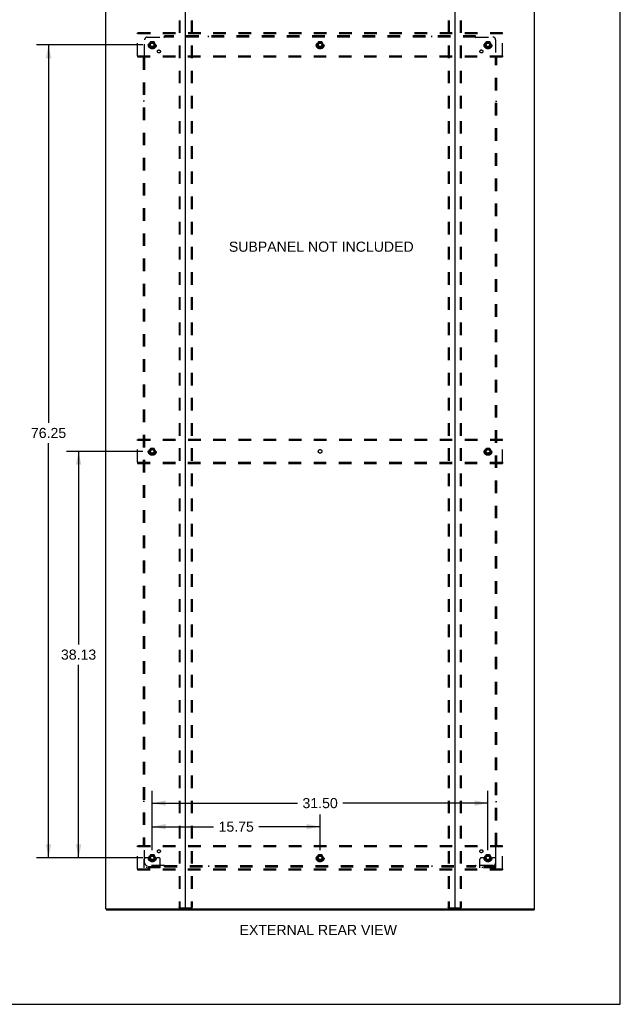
# Model space of a CAD drawing. Header units: inches. Extents: x 0 to 215, y 0 to 139.
# Tile 107 of 111: x 158 to 215, y 0 to 92. Entities that reach past the tile are written whole.
import ezdxf

# ---------------------------------------------------------------- set-up
doc = ezdxf.new("R2010")
doc.units = ezdxf.units.IN
doc.header["$LTSCALE"] = 11.804375
doc.header["$MEASUREMENT"] = 0
doc.linetypes.add('DOT', pattern=[0.2, 0.1, -0.1])
doc.linetypes.add('HIDDEN', pattern=[0.2, 0.1, -0.1])
doc.layers.get('0').update_dxf_attribs({"linetype": 'CONTINUOUS'})
for name, color, linetype in [('DEFAULT_2', 8, 'HIDDEN'), ('DIMENSIONS', 7, 'CONTINUOUS'), ('SUBPANEL', 7, 'CONTINUOUS')]:
    doc.layers.add(name, color=color, linetype=linetype)
doc.styles.get("Standard").update_dxf_attribs({"font": 'arial.ttf'})
doc.dimstyles.new('DIMSTYLE_1', dxfattribs={"dimtxt": 0.946875, "dimasz": 1.2625, "dimexe": 0.09, "dimexo": 0.07, "dimgap": 0.0375, "dimtad": 0, "dimtih": 1, "dimtoh": 1, "dimzin": 4, "dimdsep": 46, "dimtxsty": 'Standard', "dimblk": '_FILLED', "dimblk1": '_FILLED', "dimblk2": '_FILLED', "dimcen": 0.09, "dimadec": 3, "dimazin": 1, "dimtfac": 1, "dimtdec": 3, "dimtofl": 0, "dimtmove": 0, "dimatfit": 3, "dimldrblk": '_FILLED', "dimfxl": 0, "dimtolj": 1, "dimtzin": 4, "dimarcsym": 0})

# ---------------------------------------------------------------- blocks, each defined once
blk = doc.blocks.new('_FILLED')
at = {"color": 0, "linetype": 'ByBlock'}
blk.add_solid([(0, 0), (-1, 0.2), (-1, -0.2)], dxfattribs=at)
blk = doc.blocks.new('*D3')
at = {"layer": 'DIMENSIONS', "color": 2, "linetype": 'Continuous'}
for p, q in [((170.707, 14.456), (170.707, 17.797)), ((186.457, 14.456), (186.457, 17.797)), ((170.707, 16.661), (176.454, 16.661)), ((186.457, 16.661), (180.71, 16.661))]:
    blk.add_line(p, q, dxfattribs=at)
at = {"layer": 'DIMENSIONS', "color": 2, "linetype": 'Continuous', "xscale": 1.2625, "yscale": 1.2625, "zscale": 1.2625, "rotation": 180}
blk.add_blockref('_FILLED', (170.707, 16.661), dxfattribs=at)
at = {"layer": 'DIMENSIONS', "color": 2, "linetype": 'Continuous', "xscale": 1.2625, "yscale": 1.2625, "zscale": 1.2625}
blk.add_blockref('_FILLED', (186.457, 16.661), dxfattribs=at)
at = {"layer": 'DIMENSIONS', "color": 2, "linetype": 'Continuous', "insert": (178.582, 17.134), "char_height": 0.9469, "width": 3.30878, "attachment_point": 2, "line_spacing_factor": 0.9}
blk.add_mtext('15.75', dxfattribs=at)
blk = doc.blocks.new('*D4')
at = {"layer": 'DIMENSIONS', "color": 2, "linetype": 'Continuous'}
for p, q in [((169.824, 89.987), (159.836, 89.987)), ((160.973, 89.987), (160.973, 54.534)), ((160.973, 13.737), (160.973, 52.641)), ((169.824, 13.737), (159.836, 13.737))]:
    blk.add_line(p, q, dxfattribs=at)
at = {"layer": 'DIMENSIONS', "color": 2, "linetype": 'Continuous', "xscale": 1.2625, "yscale": 1.2625, "zscale": 1.2625}
for p, rotation in [((160.973, 89.987), 90), ((160.973, 13.737), 270)]:
    blk.add_blockref('_FILLED', p, dxfattribs=dict(at, rotation=rotation))
at = {"layer": 'DIMENSIONS', "color": 2, "linetype": 'Continuous', "insert": (160.973, 54.061), "char_height": 0.9469, "width": 3.30878, "attachment_point": 2, "line_spacing_factor": 0.9}
blk.add_mtext('76.25', dxfattribs=at)
blk = doc.blocks.new('*D5')
at = {"layer": 'DIMENSIONS', "color": 2, "linetype": 'Continuous'}
for p, q in [((170.707, 14.456), (170.707, 20.007)), ((202.207, 14.456), (202.207, 20.007)), ((170.707, 18.87), (184.329, 18.87)), ((202.207, 18.87), (188.585, 18.87))]:
    blk.add_line(p, q, dxfattribs=at)
at = {"layer": 'DIMENSIONS', "color": 2, "linetype": 'Continuous', "xscale": 1.2625, "yscale": 1.2625, "zscale": 1.2625, "rotation": 180}
blk.add_blockref('_FILLED', (170.707, 18.87), dxfattribs=at)
at = {"layer": 'DIMENSIONS', "color": 2, "linetype": 'Continuous', "xscale": 1.2625, "yscale": 1.2625, "zscale": 1.2625}
blk.add_blockref('_FILLED', (202.207, 18.87), dxfattribs=at)
at = {"layer": 'DIMENSIONS', "color": 2, "linetype": 'Continuous', "insert": (186.457, 19.344), "char_height": 0.9469, "width": 3.30878, "attachment_point": 2, "line_spacing_factor": 0.9}
blk.add_mtext('31.50', dxfattribs=at)
blk = doc.blocks.new('*D6')
at = {"layer": 'DIMENSIONS', "color": 2, "linetype": 'Continuous'}
for p, q in [((169.824, 51.862), (162.656, 51.862)), ((163.792, 51.862), (163.792, 33.746)), ((163.792, 13.737), (163.792, 31.852)), ((169.824, 13.737), (162.656, 13.737))]:
    blk.add_line(p, q, dxfattribs=at)
at = {"layer": 'DIMENSIONS', "color": 2, "linetype": 'Continuous', "xscale": 1.2625, "yscale": 1.2625, "zscale": 1.2625}
for p, rotation in [((163.792, 51.862), 90), ((163.792, 13.737), 270)]:
    blk.add_blockref('_FILLED', p, dxfattribs=dict(at, rotation=rotation))
at = {"layer": 'DIMENSIONS', "color": 2, "linetype": 'Continuous', "insert": (163.792, 33.273), "char_height": 0.9469, "width": 3.30878, "attachment_point": 2, "line_spacing_factor": 0.9}
blk.add_mtext('38.13', dxfattribs=at)

msp = doc.modelspace()

# ---------------------------------------------------------------- linework, layer by layer
at = {"color": 7, "linetype": 'Continuous'}
for p, q in [((214.625, 0), (214.625, 138.875)), ((166.384, 8.966), (166.384, 8.862)), ((166.393, 8.966), (166.422, 8.966)), ((173.792, 8.966), (199.122, 8.966)), ((206.492, 8.966), (206.521, 8.966)), ((206.53, 8.966), (206.53, 8.862)), ((0, 0), (214.625, 0))]:
    msp.add_line(p, q, dxfattribs=at)
at = {"color": 3, "linetype": 'Continuous'}
for p, q in [((166.332, 94.758), (166.332, 8.966)), ((173.832, 9.006), (173.832, 94.718)), ((199.082, 94.718), (199.082, 9.006)), ((206.582, 8.966), (206.582, 94.758)), ((166.393, 8.966), (166.332, 8.966)), ((166.384, 8.862), (206.53, 8.862)), ((166.422, 8.966), (173.792, 8.966)), ((199.122, 8.966), (206.492, 8.966)), ((206.521, 8.966), (206.582, 8.966))]:
    msp.add_line(p, q, dxfattribs=at)
for centre, start, end in [((173.792, 9.006), 270, 360), ((199.122, 9.006), 180, 270)]:
    msp.add_arc(centre, 0.04, start, end, dxfattribs=at)
at = {"color": 7, "linetype": 'Continuous'}
for centre, start, end in [((173.872, 9.006), 180, 270), ((199.042, 9.006), 270, 360)]:
    msp.add_arc(centre, 0.04, start, end, dxfattribs=at)
at = {"layer": 'DEFAULT_2', "color": 8, "linetype": 'HIDDEN'}
for p, q in [((173.228, 94.644), (173.228, 9.079)), ((173.302, 94.644), (173.302, 9.079)), ((174.363, 94.644), (174.363, 9.079)), ((174.436, 94.644), (174.436, 9.079)), ((198.478, 94.644), (198.478, 9.079)), ((198.552, 94.644), (198.552, 9.079)), ((199.613, 94.644), (199.613, 9.079)), ((199.686, 94.644), (199.686, 9.079)), ((169.332, 91.008), (169.332, 91.112)), ((203.582, 91.112), (169.332, 91.112)), ((169.332, 88.966), (169.332, 91.008)), ((203.582, 91.008), (169.332, 91.008)), ((203.582, 91.008), (203.582, 91.112)), ((203.582, 88.966), (203.582, 91.008)), ((170.544, 90.259), (170.39, 89.992)), ((170.39, 89.982), (170.544, 89.714)), ((170.862, 90.264), (170.553, 90.264)), ((170.862, 89.709), (170.553, 89.709)), ((171.025, 89.992), (170.87, 90.259)), ((170.87, 89.714), (171.025, 89.982)), ((186.294, 90.259), (186.14, 89.992)), ((186.14, 89.982), (186.294, 89.714)), ((186.612, 90.264), (186.303, 90.264)), ((186.612, 89.709), (186.303, 89.709)), ((186.775, 89.992), (186.62, 90.259)), ((186.62, 89.714), (186.775, 89.982)), ((202.044, 90.259), (201.89, 89.992)), ((201.89, 89.982), (202.044, 89.714)), ((202.362, 90.264), (202.053, 90.264)), ((202.362, 89.709), (202.053, 89.709)), ((202.525, 89.992), (202.37, 90.259)), ((202.37, 89.714), (202.525, 89.982)), ((169.332, 88.966), (169.332, 88.862)), ((169.332, 88.966), (203.582, 88.966)), ((169.332, 88.862), (203.582, 88.862)), ((203.582, 88.966), (203.582, 88.862)), ((169.332, 52.883), (169.332, 52.987)), ((203.582, 52.987), (169.332, 52.987)), ((169.332, 50.841), (169.332, 52.883)), ((203.582, 52.883), (169.332, 52.883)), ((203.582, 52.883), (203.582, 52.987)), ((203.582, 50.841), (203.582, 52.883)), ((170.544, 52.134), (170.39, 51.867)), ((170.39, 51.857), (170.544, 51.589)), ((170.862, 52.139), (170.553, 52.139)), ((171.025, 51.867), (170.87, 52.134)), ((170.87, 51.589), (171.025, 51.857)), ((202.044, 52.134), (201.89, 51.867)), ((201.89, 51.857), (202.044, 51.589)), ((202.362, 52.139), (202.053, 52.139)), ((202.525, 51.867), (202.37, 52.134)), ((202.37, 51.589), (202.525, 51.857)), ((169.332, 50.841), (169.332, 50.737)), ((169.332, 50.841), (203.582, 50.841)), ((170.862, 51.584), (170.553, 51.584)), ((202.362, 51.584), (202.053, 51.584)), ((203.582, 50.841), (203.582, 50.737)), ((169.332, 50.737), (203.582, 50.737)), ((203.582, 14.862), (169.332, 14.862)), ((169.332, 14.758), (169.332, 14.862)), ((203.582, 14.758), (203.582, 14.862)), ((203.582, 14.758), (169.332, 14.758)), ((169.332, 12.716), (169.332, 14.758)), ((170.544, 14.009), (170.39, 13.742)), ((170.862, 14.014), (170.553, 14.014)), ((171.025, 13.742), (170.87, 14.009)), ((186.294, 14.009), (186.14, 13.742)), ((186.612, 14.014), (186.303, 14.014)), ((186.775, 13.742), (186.62, 14.009)), ((202.044, 14.009), (201.89, 13.742)), ((202.362, 14.014), (202.053, 14.014)), ((202.525, 13.742), (202.37, 14.009)), ((203.582, 12.716), (203.582, 14.758)), ((169.957, 12.789), (169.957, 13.612)), ((170.171, 13.737), (170.082, 13.737)), ((170.293, 13.737), (170.171, 13.737)), ((170.532, 13.737), (170.293, 13.737)), ((170.39, 13.732), (170.544, 13.464)), ((170.862, 13.459), (170.553, 13.459)), ((170.87, 13.464), (171.025, 13.732)), ((170.882, 13.737), (171.122, 13.737)), ((171.243, 13.737), (171.122, 13.737)), ((171.332, 13.737), (171.243, 13.737)), ((171.457, 12.789), (171.457, 13.612)), ((186.14, 13.732), (186.294, 13.464)), ((186.612, 13.459), (186.303, 13.459)), ((186.62, 13.464), (186.775, 13.732)), ((201.457, 12.789), (201.457, 13.612)), ((201.671, 13.737), (201.582, 13.737)), ((201.793, 13.737), (201.671, 13.737)), ((202.032, 13.737), (201.793, 13.737)), ((201.89, 13.732), (202.044, 13.464)), ((202.362, 13.459), (202.053, 13.459)), ((202.37, 13.464), (202.525, 13.732)), ((202.382, 13.737), (202.622, 13.737)), ((202.743, 13.737), (202.622, 13.737)), ((202.832, 13.737), (202.743, 13.737)), ((202.957, 12.789), (202.957, 13.612)), ((169.332, 12.716), (203.582, 12.716)), ((169.332, 12.716), (169.332, 12.612)), ((169.332, 12.612), (203.582, 12.612)), ((171.457, 12.893), (169.957, 12.893)), ((171.457, 12.789), (169.957, 12.789)), ((170.204, 12.789), (170.204, 12.893)), ((170.46, 12.789), (170.46, 12.893)), ((170.954, 12.789), (170.954, 12.893)), ((171.21, 12.789), (171.21, 12.893)), ((202.957, 12.893), (201.457, 12.893)), ((202.957, 12.789), (201.457, 12.789)), ((201.704, 12.789), (201.704, 12.893)), ((201.96, 12.789), (201.96, 12.893)), ((202.454, 12.789), (202.454, 12.893)), ((202.71, 12.789), (202.71, 12.893)), ((203.582, 12.716), (203.582, 12.612)), ((173.25, 9.049), (174.415, 9.049)), ((198.5, 9.049), (199.665, 9.049))]:
    msp.add_line(p, q, dxfattribs=at)
for points in [[(173.25, 9.049), (173.244, 9.05), (173.239, 9.053), (173.235, 9.058), (173.231, 9.064), (173.229, 9.071), (173.228, 9.079)], [(173.302, 9.079), (173.303, 9.071), (173.305, 9.064), (173.308, 9.058), (173.313, 9.053), (173.318, 9.05), (173.323, 9.049)], [(174.341, 9.049), (174.347, 9.05), (174.352, 9.053), (174.356, 9.058), (174.36, 9.064), (174.362, 9.071), (174.363, 9.079)], [(174.436, 9.079), (174.435, 9.071), (174.433, 9.064), (174.43, 9.058), (174.426, 9.053), (174.421, 9.05), (174.415, 9.049)], [(198.5, 9.049), (198.494, 9.05), (198.489, 9.053), (198.485, 9.058), (198.481, 9.064), (198.479, 9.071), (198.478, 9.079)], [(198.552, 9.079), (198.553, 9.071), (198.555, 9.064), (198.558, 9.058), (198.563, 9.053), (198.568, 9.05), (198.573, 9.049)], [(199.591, 9.049), (199.597, 9.05), (199.602, 9.053), (199.606, 9.058), (199.61, 9.064), (199.612, 9.071), (199.613, 9.079)], [(199.686, 9.079), (199.685, 9.071), (199.683, 9.064), (199.68, 9.058), (199.676, 9.053), (199.671, 9.05), (199.665, 9.049)]]:
    msp.add_lwpolyline(points, dxfattribs=at)
for centre, radius in [((170.707, 89.987), 0.372), ((170.707, 89.987), 0.356), ((170.707, 89.987), 0.312), ((170.707, 89.987), 0.204), ((170.707, 89.987), 0.188), ((170.707, 89.987), 0.183), ((170.707, 89.987), 0.165), ((186.457, 89.987), 0.372), ((186.457, 89.987), 0.356), ((186.457, 89.987), 0.312), ((186.457, 89.987), 0.204), ((186.457, 89.987), 0.188), ((186.457, 89.987), 0.183), ((186.457, 89.987), 0.165), ((202.207, 89.987), 0.372), ((202.207, 89.987), 0.356), ((202.207, 89.987), 0.312), ((202.207, 89.987), 0.204), ((202.207, 89.987), 0.188), ((202.207, 89.987), 0.183), ((202.207, 89.987), 0.165), ((170.707, 51.862), 0.372), ((170.707, 51.862), 0.356), ((170.707, 51.862), 0.312), ((170.707, 51.862), 0.204), ((170.707, 51.862), 0.188), ((170.707, 51.862), 0.183), ((170.707, 51.862), 0.165), ((202.207, 51.862), 0.372), ((202.207, 51.862), 0.356), ((202.207, 51.862), 0.312), ((202.207, 51.862), 0.204), ((202.207, 51.862), 0.188), ((202.207, 51.862), 0.183), ((202.207, 51.862), 0.165), ((170.707, 13.737), 0.372), ((170.707, 13.737), 0.356), ((170.707, 13.737), 0.312), ((170.707, 13.737), 0.204), ((170.707, 13.737), 0.188), ((170.707, 13.737), 0.183), ((170.707, 13.737), 0.165), ((186.457, 13.737), 0.372), ((186.457, 13.737), 0.356), ((186.457, 13.737), 0.312), ((186.457, 13.737), 0.204), ((186.457, 13.737), 0.188), ((186.457, 13.737), 0.183), ((186.457, 13.737), 0.165), ((202.207, 13.737), 0.372), ((202.207, 13.737), 0.356), ((202.207, 13.737), 0.312), ((202.207, 13.737), 0.204), ((202.207, 13.737), 0.188), ((202.207, 13.737), 0.183), ((202.207, 13.737), 0.165)]:
    msp.add_circle(centre, radius, dxfattribs=at)
at = {"layer": 'DEFAULT_2', "color": 8, "linetype": 'DOT'}
for centre in [(170.707, 89.987), (186.457, 89.987), (202.207, 89.987), (170.707, 51.862), (186.457, 51.862), (202.207, 51.862), (170.707, 13.737), (186.457, 13.737), (202.207, 13.737)]:
    msp.add_circle(centre, 0.17, dxfattribs=at)
at = {"layer": 'DEFAULT_2', "color": 8, "linetype": 'HIDDEN'}
for centre, radius, start, end in [((170.398, 89.987), 0.01, 150.01268, 209.98829), ((170.553, 90.254), 0.01, 90.01235, 149.98915), ((170.553, 89.719), 0.01, 210.01204, 269.98872), ((170.862, 90.254), 0.01, 30.01204, 89.98872), ((170.862, 89.719), 0.01, 270.01235, 329.98915), ((171.016, 89.987), 0.01, 330.01268, 29.98829), ((186.148, 89.987), 0.01, 150.01268, 209.98829), ((186.303, 90.254), 0.01, 90.01235, 149.98915), ((186.303, 89.719), 0.01, 210.01204, 269.98872), ((186.612, 90.254), 0.01, 30.01204, 89.98872), ((186.612, 89.719), 0.01, 270.01235, 329.98915), ((186.766, 89.987), 0.01, 330.01268, 29.98829), ((201.898, 89.987), 0.01, 150.01268, 209.98829), ((202.053, 90.254), 0.01, 90.01235, 149.98915), ((202.053, 89.719), 0.01, 210.01204, 269.98872), ((202.362, 90.254), 0.01, 30.01204, 89.98872), ((202.362, 89.719), 0.01, 270.01235, 329.98915), ((202.516, 89.987), 0.01, 330.01268, 29.98829), ((170.398, 51.862), 0.01, 150.01268, 209.98829), ((170.553, 52.129), 0.01, 90.01235, 149.98915), ((170.862, 52.129), 0.01, 30.01204, 89.98872), ((171.016, 51.862), 0.01, 330.01268, 29.98829), ((201.898, 51.862), 0.01, 150.01268, 209.98829), ((202.053, 52.129), 0.01, 90.01235, 149.98915), ((202.362, 52.129), 0.01, 30.01204, 89.98872), ((202.516, 51.862), 0.01, 330.01268, 29.98829), ((170.553, 51.594), 0.01, 210.01204, 269.98872), ((170.862, 51.594), 0.01, 270.01235, 329.98915), ((202.053, 51.594), 0.01, 210.01204, 269.98872), ((202.362, 51.594), 0.01, 270.01235, 329.98915), ((170.553, 14.004), 0.01, 90.01235, 149.98915), ((170.862, 14.004), 0.01, 30.01204, 89.98872), ((186.303, 14.004), 0.01, 90.01235, 149.98915), ((186.612, 14.004), 0.01, 30.01204, 89.98872), ((202.053, 14.004), 0.01, 90.01235, 149.98915), ((202.362, 14.004), 0.01, 30.01204, 89.98872), ((170.082, 13.612), 0.125, 90, 180), ((170.398, 13.737), 0.01, 150.01268, 209.98829), ((170.707, 13.737), 0.175, 180, 360), ((170.553, 13.469), 0.01, 210.01204, 269.98872), ((170.862, 13.469), 0.01, 270.01235, 329.98915), ((171.016, 13.737), 0.01, 330.01268, 29.98829), ((171.332, 13.612), 0.125, 0, 90), ((186.148, 13.737), 0.01, 150.01268, 209.98829), ((186.303, 13.469), 0.01, 210.01204, 269.98872), ((186.612, 13.469), 0.01, 270.01235, 329.98915), ((186.766, 13.737), 0.01, 330.01268, 29.98829), ((201.582, 13.612), 0.125, 90, 180), ((201.898, 13.737), 0.01, 150.01268, 209.98829), ((202.207, 13.737), 0.175, 180, 360), ((202.053, 13.469), 0.01, 210.01204, 269.98872), ((202.362, 13.469), 0.01, 270.01235, 329.98915), ((202.516, 13.737), 0.01, 330.01268, 29.98829), ((202.832, 13.612), 0.125, 0, 90)]:
    msp.add_arc(centre, radius, start, end, dxfattribs=at)
at = {"layer": 'SUBPANEL', "color": 8, "linetype": 'HIDDEN'}
for p, q in [((170.239, 90.706), (171.828, 90.706)), ((171.847, 90.724), (171.84, 90.718)), ((171.864, 90.665), (171.864, 90.831)), ((201.051, 90.831), (171.864, 90.831)), ((201.051, 90.706), (171.864, 90.706)), ((175.989, 90.706), (175.989, 90.831)), ((196.926, 90.706), (196.926, 90.831)), ((201.051, 90.665), (201.051, 90.831)), ((201.086, 90.706), (202.676, 90.706)), ((169.989, 88.866), (169.989, 90.456)), ((202.926, 90.456), (202.926, 88.866)), ((169.864, 88.831), (169.864, 14.893)), ((169.864, 88.831), (170.029, 88.831)), ((169.989, 88.831), (169.989, 14.893)), ((202.885, 88.831), (203.051, 88.831)), ((202.926, 14.893), (202.926, 88.831)), ((202.945, 88.848), (202.938, 88.854)), ((203.051, 14.893), (203.051, 88.831)), ((169.989, 84.706), (169.864, 84.706)), ((202.926, 84.706), (203.051, 84.706)), ((169.989, 19.018), (169.864, 19.018)), ((202.926, 19.018), (203.051, 19.018)), ((169.864, 14.893), (170.029, 14.893)), ((169.97, 14.876), (169.976, 14.87)), ((169.989, 13.268), (169.989, 14.858)), ((202.885, 14.893), (203.051, 14.893)), ((202.926, 14.858), (202.926, 13.268)), ((171.828, 13.018), (170.239, 13.018)), ((171.864, 12.893), (171.864, 13.059)), ((171.864, 13.018), (201.051, 13.018)), ((175.989, 13.018), (175.989, 12.893)), ((196.926, 13.018), (196.926, 12.893)), ((201.051, 12.893), (201.051, 13.059)), ((201.068, 12.999), (201.075, 13.006)), ((202.676, 13.018), (201.086, 13.018)), ((171.864, 12.893), (201.051, 12.893))]:
    msp.add_line(p, q, dxfattribs=at)
for points in [[(171.84, 90.718), (171.838, 90.716), (171.836, 90.714), (171.835, 90.712), (171.833, 90.71), (171.831, 90.709), (171.83, 90.707), (171.828, 90.706)], [(171.841, 90.686), (171.838, 90.691), (171.837, 90.693), (171.836, 90.696), (171.834, 90.698), (171.833, 90.7), (171.831, 90.702), (171.83, 90.704), (171.828, 90.706)], [(171.864, 90.665), (171.862, 90.665), (171.86, 90.666), (171.858, 90.667), (171.857, 90.668), (171.855, 90.669), (171.854, 90.67), (171.852, 90.672), (171.851, 90.673), (171.849, 90.675), (171.848, 90.676), (171.846, 90.678), (171.845, 90.68), (171.844, 90.682), (171.842, 90.684), (171.841, 90.686)], [(171.864, 90.744), (171.862, 90.742), (171.86, 90.74), (171.859, 90.738), (171.857, 90.736), (171.856, 90.734), (171.854, 90.732), (171.853, 90.73), (171.851, 90.729), (171.85, 90.727), (171.848, 90.726), (171.847, 90.724)], [(201.051, 90.744), (201.053, 90.742), (201.054, 90.74), (201.056, 90.738), (201.057, 90.736), (201.059, 90.734), (201.061, 90.732), (201.062, 90.73), (201.064, 90.729), (201.065, 90.727), (201.067, 90.726), (201.068, 90.724)], [(201.051, 90.665), (201.053, 90.665), (201.055, 90.666), (201.056, 90.667), (201.058, 90.668), (201.059, 90.669), (201.061, 90.67), (201.062, 90.672), (201.064, 90.673), (201.065, 90.675), (201.067, 90.676), (201.068, 90.678), (201.069, 90.68), (201.071, 90.682), (201.072, 90.684), (201.073, 90.686), (201.076, 90.691)], [(201.068, 90.724), (201.075, 90.718), (201.076, 90.716), (201.078, 90.714), (201.08, 90.712), (201.082, 90.71), (201.084, 90.709), (201.085, 90.707), (201.086, 90.706)], [(201.076, 90.691), (201.078, 90.693), (201.079, 90.696), (201.081, 90.698), (201.082, 90.7), (201.084, 90.702), (201.085, 90.704), (201.086, 90.706)], [(169.95, 88.831), (169.952, 88.832), (169.954, 88.834), (169.956, 88.835), (169.958, 88.837), (169.96, 88.838), (169.962, 88.84), (169.964, 88.842), (169.965, 88.843), (169.967, 88.845), (169.968, 88.846), (169.97, 88.848)], [(169.97, 88.848), (169.976, 88.854), (169.978, 88.856), (169.98, 88.858), (169.982, 88.86), (169.984, 88.861), (169.985, 88.863), (169.987, 88.864), (169.989, 88.866)], [(170.003, 88.856), (170.001, 88.857), (169.999, 88.859), (169.996, 88.86), (169.994, 88.862), (169.992, 88.863), (169.99, 88.864), (169.989, 88.866)], [(170.029, 88.831), (170.029, 88.832), (170.028, 88.834), (170.027, 88.836), (170.026, 88.837), (170.025, 88.839), (170.024, 88.84), (170.023, 88.842), (170.021, 88.843), (170.019, 88.845), (170.018, 88.846), (170.016, 88.848), (170.014, 88.849), (170.012, 88.85), (170.01, 88.852), (170.008, 88.853), (170.003, 88.856)], [(202.885, 88.831), (202.886, 88.832), (202.887, 88.834), (202.887, 88.836), (202.888, 88.837), (202.889, 88.839), (202.891, 88.84), (202.892, 88.842), (202.894, 88.843), (202.895, 88.845), (202.897, 88.846), (202.899, 88.848), (202.9, 88.849), (202.902, 88.85), (202.905, 88.852), (202.907, 88.853)], [(202.907, 88.853), (202.911, 88.856), (202.914, 88.857), (202.916, 88.859), (202.918, 88.86), (202.92, 88.862), (202.923, 88.863), (202.924, 88.864), (202.926, 88.866)], [(202.938, 88.854), (202.936, 88.856), (202.935, 88.858), (202.933, 88.86), (202.931, 88.861), (202.929, 88.863), (202.928, 88.864), (202.926, 88.866)], [(202.965, 88.831), (202.962, 88.832), (202.96, 88.834), (202.958, 88.835), (202.956, 88.837), (202.954, 88.838), (202.953, 88.84), (202.951, 88.842), (202.949, 88.843), (202.948, 88.845), (202.946, 88.846), (202.945, 88.848)], [(169.95, 14.893), (169.952, 14.891), (169.954, 14.89), (169.956, 14.888), (169.958, 14.887), (169.96, 14.885), (169.962, 14.884), (169.964, 14.882), (169.965, 14.881), (169.967, 14.879), (169.968, 14.878), (169.97, 14.876)], [(169.976, 14.87), (169.978, 14.868), (169.98, 14.866), (169.982, 14.864), (169.984, 14.862), (169.985, 14.861), (169.987, 14.859), (169.989, 14.858)], [(170.008, 14.871), (170.003, 14.868), (170.001, 14.866), (169.999, 14.865), (169.996, 14.863), (169.994, 14.862), (169.992, 14.861), (169.99, 14.859), (169.989, 14.858)], [(170.029, 14.893), (170.029, 14.891), (170.028, 14.89), (170.027, 14.888), (170.026, 14.886), (170.025, 14.885), (170.024, 14.883), (170.023, 14.882), (170.021, 14.88), (170.019, 14.879), (170.018, 14.877), (170.016, 14.876), (170.014, 14.875), (170.012, 14.873), (170.01, 14.872), (170.008, 14.871)], [(202.885, 14.893), (202.886, 14.891), (202.887, 14.89), (202.887, 14.888), (202.888, 14.886), (202.889, 14.885), (202.891, 14.883), (202.892, 14.882), (202.894, 14.88), (202.895, 14.879), (202.897, 14.877), (202.899, 14.876), (202.9, 14.875), (202.902, 14.873), (202.905, 14.872), (202.907, 14.871), (202.911, 14.868)], [(202.911, 14.868), (202.914, 14.866), (202.916, 14.865), (202.918, 14.863), (202.92, 14.862), (202.923, 14.861), (202.924, 14.859), (202.926, 14.858)], [(202.945, 14.876), (202.938, 14.87), (202.936, 14.868), (202.935, 14.866), (202.933, 14.864), (202.931, 14.862), (202.929, 14.861), (202.928, 14.859), (202.926, 14.858)], [(202.965, 14.893), (202.962, 14.891), (202.96, 14.89), (202.958, 14.888), (202.956, 14.887), (202.954, 14.885), (202.953, 14.884), (202.951, 14.882), (202.949, 14.881), (202.948, 14.879), (202.946, 14.878), (202.945, 14.876)], [(171.838, 13.033), (171.837, 13.03), (171.836, 13.028), (171.834, 13.026), (171.833, 13.024), (171.831, 13.022), (171.83, 13.02), (171.828, 13.018)], [(171.847, 12.999), (171.84, 13.006), (171.838, 13.008), (171.836, 13.009), (171.835, 13.011), (171.833, 13.013), (171.831, 13.015), (171.83, 13.017), (171.828, 13.018)], [(171.864, 13.059), (171.862, 13.058), (171.86, 13.057), (171.858, 13.057), (171.857, 13.056), (171.855, 13.055), (171.854, 13.053), (171.852, 13.052), (171.851, 13.051), (171.849, 13.049), (171.848, 13.047), (171.846, 13.045), (171.845, 13.044), (171.844, 13.042), (171.842, 13.04), (171.841, 13.037), (171.838, 13.033)], [(171.864, 12.979), (171.862, 12.982), (171.86, 12.984), (171.859, 12.986), (171.857, 12.988), (171.856, 12.99), (171.854, 12.991), (171.853, 12.993), (171.851, 12.995), (171.85, 12.996), (171.848, 12.998), (171.847, 12.999)], [(201.051, 13.059), (201.053, 13.058), (201.055, 13.057), (201.056, 13.057), (201.058, 13.056), (201.059, 13.055), (201.061, 13.053), (201.062, 13.052), (201.064, 13.051), (201.065, 13.049), (201.067, 13.047), (201.068, 13.045), (201.069, 13.044), (201.071, 13.042), (201.072, 13.04), (201.073, 13.037)], [(201.051, 12.979), (201.053, 12.982), (201.054, 12.984), (201.056, 12.986), (201.057, 12.988), (201.059, 12.99), (201.061, 12.991), (201.062, 12.993), (201.064, 12.995), (201.065, 12.996), (201.067, 12.998), (201.068, 12.999)], [(201.073, 13.037), (201.076, 13.033), (201.078, 13.03), (201.079, 13.028), (201.081, 13.026), (201.082, 13.024), (201.084, 13.022), (201.085, 13.02), (201.086, 13.018)], [(201.075, 13.006), (201.076, 13.008), (201.078, 13.009), (201.08, 13.011), (201.082, 13.013), (201.084, 13.015), (201.085, 13.017), (201.086, 13.018)]]:
    msp.add_lwpolyline(points, dxfattribs=at)
for centre, radius in [((170.707, 89.987), 0.25), ((186.457, 89.987), 0.25), ((202.207, 89.987), 0.25), ((171.326, 89.368), 0.141), ((201.589, 89.368), 0.141), ((170.707, 51.862), 0.25), ((202.207, 51.862), 0.25), ((170.707, 13.737), 0.25), ((171.326, 14.355), 0.141), ((186.457, 13.737), 0.25), ((201.589, 14.355), 0.141), ((202.207, 13.737), 0.25)]:
    msp.add_circle(centre, radius, dxfattribs=at)
for centre, start, end in [((170.239, 90.456), 90, 180), ((202.676, 90.456), 0, 90), ((170.239, 13.268), 180, 270), ((202.676, 13.268), 270, 360)]:
    msp.add_arc(centre, 0.25, start, end, dxfattribs=at)

# ---------------------------------------------------------------- texts
at = {"layer": 'DIMENSIONS', "color": 2, "linetype": 'Continuous', "char_height": 0.94688, "attachment_point": 2, "line_spacing_factor": 0.9}
for s, insert, width in [('SUBPANEL NOT INCLUDED', (186.564, 71.531), 17.31479), ('EXTERNAL REAR VIEW', (186.285, 7.446), 14.74168)]:
    msp.add_mtext(s, dxfattribs=dict(at, insert=insert, width=width))

# ---------------------------------------------------------------- dimensions: what is measured, and where the dimension line sits
at = {"layer": 'DIMENSIONS', "color": 2, "linetype": 'Continuous'}
for base, p1, p2, angle, picture, middle in [((160.973, 89.987), (169.894, 13.737), (169.894, 89.987), 90, '*D4', (160.976, 53.582)), ((163.791954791, 13.736779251), (169.893560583, 51.861779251), (169.893560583, 13.736779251), 270, '*D6', (163.789947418, 32.793999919))]:
    dim = msp.add_linear_dim(base=base, p1=p1, p2=p2, angle=angle, dimstyle='DIMSTYLE_1', dxfattribs=at)
    dim.commit()
    dim.dimension.update_dxf_attribs({"geometry": picture, "text_midpoint": middle, "dimtype": 160})
for base, p2, picture, middle in [((202.207, 18.87), (202.207, 14.386), '*D5', (186.455, 18.865)), ((186.457, 16.661), (186.457, 14.386), '*D3', (178.626, 16.655))]:
    dim = msp.add_linear_dim(base=base, p1=(170.707, 14.386), p2=p2, dimstyle='DIMSTYLE_1', dxfattribs=at)
    dim.commit()
    dim.dimension.update_dxf_attribs({"geometry": picture, "text_midpoint": middle, "dimtype": 160})

doc.saveas('drawing.dxf')
